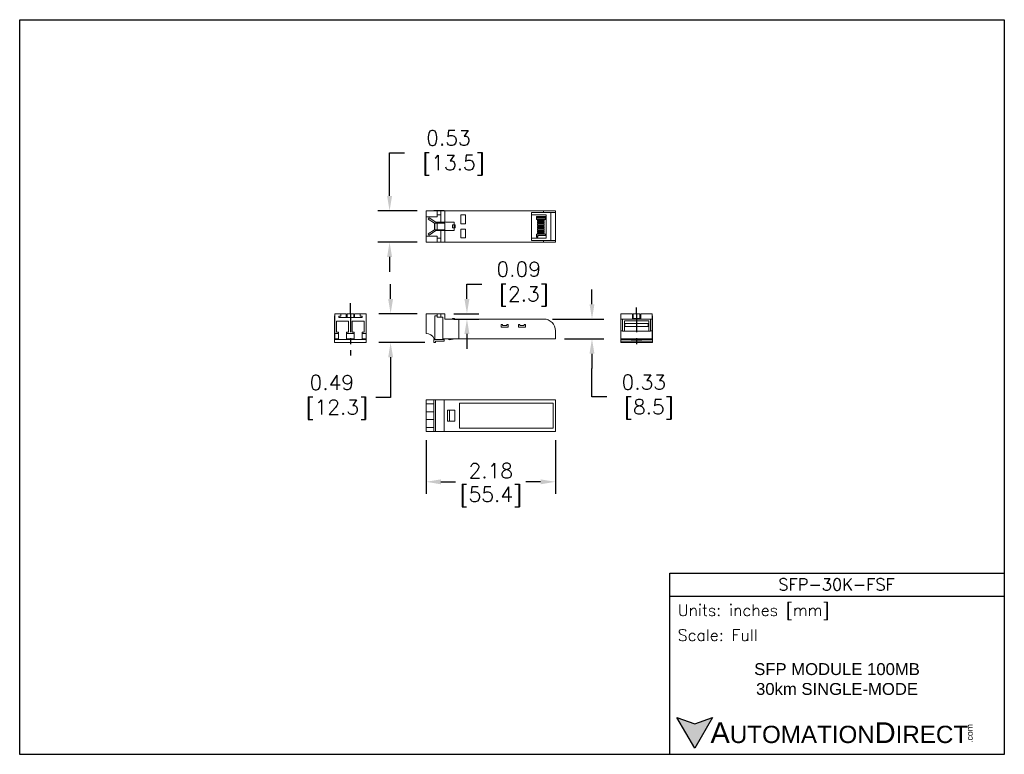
# Model space of a CAD drawing. Extents: x 888.1 to 904.6, y -7.2 to 5.2.
import ezdxf

# ---------------------------------------------------------------- set-up
doc = ezdxf.new("R2010")
doc.units = 0
doc.header["$LTSCALE"] = 0.25
doc.header["$MEASUREMENT"] = 0
doc.linetypes.add('CENTER', pattern=[2, 1.25, -0.25, 0.25, -0.25])
doc.layers.get('0').update_dxf_attribs({"linetype": 'CONTINUOUS'})
doc.layers.get('DEFPOINTS').update_dxf_attribs({"linetype": 'CONTINUOUS'})
for name, color, linetype in [('CENTER', 40, 'CENTER'), ('dim', 140, 'CONTINUOUS'), ('dim @ 1', 140, 'CONTINUOUS'), ('TEXT', 140, 'CONTINUOUS')]:
    doc.layers.add(name, color=color, linetype=linetype)
doc.styles.add('\\M+2ABAC\\M+2A6A11', font='txt')
doc.styles.add('ROMANS', font='romans.shx')
doc.styles.get("Standard").update_dxf_attribs({"font": 'romans.shx'})
doc.dimstyles.get("Standard").update_dxf_attribs({"dimtxt": 0.25, "dimasz": 0.25, "dimexe": 0.2, "dimexo": 0.15, "dimgap": 0.0625, "dimtad": 0, "dimtih": 1, "dimtoh": 1, "dimzin": 0, "dimdsep": 46, "dimtxsty": 'Standard', "dimcen": -0.1, "dimadec": 0, "dimazin": 0, "dimtfac": 1, "dimtofl": 0, "dimtmove": 0, "dimatfit": 3, "dimfxl": 0, "dimtolj": 1, "dimtzin": 0, "dimarcsym": 0})

# ---------------------------------------------------------------- blocks, each defined once
blk = doc.blocks.new('*D0')
at = {"layer": 'DEFPOINTS', "color": 0}
for p in [(894.289, 1.977), (894.904, 1.977), (894.904, 1.447)]:
    blk.add_point(p, dxfattribs=at)
at = {"layer": 'dim', "color": 0, "lineweight": -2}
for p, q in [((894.289, 2.227), (894.289, 2.953)), ((894.289, 2.953), (894.539, 2.953)), ((894.754, 1.977), (894.089, 1.977)), ((894.754, 1.447), (894.089, 1.447)), ((894.289, 1.197), (894.289, 0.947))]:
    blk.add_line(p, q, dxfattribs=at)
at = {"layer": 'dim', "color": 0}
for points in [[(894.247, 2.227), (894.331, 2.227), (894.289, 1.977)], [(894.247, 1.197), (894.331, 1.197), (894.289, 1.447)]]:
    blk.add_solid(points, dxfattribs=at)
at = {"layer": 'dim', "color": 0, "insert": (895.28, 2.953), "char_height": 0.25, "attachment_point": 5}
blk.add_mtext('\\A1;0.53\\P [13.5]', dxfattribs=at)
blk = doc.blocks.new('*D1')
at = {"layer": 'DEFPOINTS', "color": 0}
for p in [(896.884, 0.151), (897.084, -0.183), (897.699, -0.183)]:
    blk.add_point(p, dxfattribs=at)
at = {"layer": 'dim', "color": 0, "lineweight": -2}
for p, q in [((897.699, 0.401), (897.699, 0.651)), ((897.034, 0.151), (897.899, 0.151)), ((897.234, -0.183), (897.899, -0.183)), ((897.699, -0.433), (897.699, -0.683)), ((897.699, -1.163), (897.699, -0.683)), ((897.949, -1.163), (897.699, -1.163))]:
    blk.add_line(p, q, dxfattribs=at)
at = {"layer": 'dim', "color": 0}
for points in [[(897.657, 0.401), (897.74, 0.401), (897.699, 0.151)], [(897.657, -0.433), (897.74, -0.433), (897.699, -0.183)]]:
    blk.add_solid(points, dxfattribs=at)
at = {"layer": 'dim', "color": 0, "insert": (898.571, -1.163), "char_height": 0.25, "attachment_point": 5}
blk.add_mtext('\\A1;0.33\\P [8.5]', dxfattribs=at)
blk = doc.blocks.new('*D2')
at = {"layer": 'DEFPOINTS', "color": 0}
for p in [(894.904, 0.241), (894.306, -0.244), (895.033, -0.244)]:
    blk.add_point(p, dxfattribs=at)
at = {"layer": 'dim', "color": 0, "lineweight": -2}
for p, q in [((894.306, 0.491), (894.306, 0.741)), ((894.754, 0.241), (894.106, 0.241)), ((894.883, -0.244), (894.106, -0.244)), ((894.306, -0.494), (894.306, -1.169)), ((894.306, -1.169), (894.056, -1.169))]:
    blk.add_line(p, q, dxfattribs=at)
at = {"layer": 'dim', "color": 0}
for points in [[(894.265, 0.491), (894.348, 0.491), (894.306, 0.241)], [(894.265, -0.494), (894.348, -0.494), (894.306, -0.244)]]:
    blk.add_solid(points, dxfattribs=at)
at = {"layer": 'dim', "color": 0, "insert": (893.315, -1.169), "char_height": 0.25, "attachment_point": 5}
blk.add_mtext('\\A1;0.49\\P [12.3]', dxfattribs=at)
blk = doc.blocks.new('*D3')
at = {"layer": 'DEFPOINTS', "color": 0}
for p in [(894.904, -1.743), (897.084, -1.743), (897.084, -2.593)]:
    blk.add_point(p, dxfattribs=at)
at = {"layer": 'dim', "color": 0, "lineweight": -2}
for p, q in [((894.904, -1.893), (894.904, -2.793)), ((897.084, -1.893), (897.084, -2.793)), ((895.154, -2.593), (895.401, -2.593)), ((896.834, -2.593), (896.586, -2.593))]:
    blk.add_line(p, q, dxfattribs=at)
at = {"layer": 'dim', "color": 0}
for points in [[(895.154, -2.552), (895.154, -2.635), (894.904, -2.593)], [(896.834, -2.552), (896.834, -2.635), (897.084, -2.593)]]:
    blk.add_solid(points, dxfattribs=at)
at = {"layer": 'dim', "color": 0, "char_height": 0.25, "attachment_point": 5}
for s, insert in [('\\A1;2.18', (895.994, -2.406)), ('\\A1;[55.4]', (895.994, -2.846))]:
    blk.add_mtext(s, dxfattribs=dict(at, insert=insert))
blk = doc.blocks.new('*D4')
at = {"layer": 'DEFPOINTS', "color": 0}
for p in [(895.219, 0.241), (895.592, 0.241), (895.219, 0.151)]:
    blk.add_point(p, dxfattribs=at)
at = {"layer": 'dim', "color": 0, "lineweight": -2}
for p, q in [((895.592, 0.491), (895.592, 0.741)), ((895.592, 0.741), (895.842, 0.741)), ((895.369, 0.241), (895.792, 0.241)), ((895.369, 0.151), (895.792, 0.151)), ((895.592, -0.099), (895.592, -0.349))]:
    blk.add_line(p, q, dxfattribs=at)
at = {"layer": 'dim', "color": 0}
for points in [[(895.55, 0.491), (895.634, 0.491), (895.592, 0.241)], [(895.55, -0.099), (895.634, -0.099), (895.592, 0.151)]]:
    blk.add_solid(points, dxfattribs=at)
at = {"layer": 'dim', "color": 0, "insert": (896.464, 0.741), "char_height": 0.25, "attachment_point": 5}
blk.add_mtext('\\A1;0.09\\P [2.3]', dxfattribs=at)

msp = doc.modelspace()

# ---------------------------------------------------------------- hatches: boundary and pattern name
at = {"layer": 'TEXT'}
msp.add_hatch(color=256, dxfattribs=at).paths.add_polyline_path([(899.73, -6.564), (899.43, -6.673), (899.13, -6.564), (899.43, -7.083)])

# ---------------------------------------------------------------- linework, layer by layer
at = {"color": 7, "linetype": 'Continuous', "lineweight": 15}
for p, q in [((895.093, 1.977), (894.904, 1.977)), ((894.904, 1.977), (894.904, 1.875)), ((894.904, 1.875), (895.093, 1.875)), ((894.904, 1.875), (894.904, 1.549)), ((894.941, 1.836), (894.954, 1.856)), ((895.045, 1.767), (894.941, 1.836)), ((894.954, 1.856), (895.066, 1.782)), ((895.054, 1.979), (895.033, 1.979)), ((895.033, 1.977), (895.033, 1.979)), ((895.054, 1.977), (895.054, 1.979)), ((895.093, 1.979), (895.054, 1.979)), ((895.093, 1.977), (895.093, 1.979)), ((895.184, 1.979), (895.093, 1.979)), ((895.093, 1.977), (895.093, 1.875)), ((895.153, 1.977), (895.093, 1.977)), ((895.153, 1.909), (895.093, 1.909)), ((895.153, 1.977), (895.153, 1.782)), ((895.219, 1.977), (895.153, 1.977)), ((895.184, 1.977), (895.184, 1.979)), ((895.206, 1.979), (895.184, 1.979)), ((895.206, 1.977), (895.206, 1.979)), ((895.219, 1.782), (895.219, 1.977)), ((895.454, 1.977), (895.219, 1.977)), ((896.884, 1.977), (895.454, 1.977)), ((895.489, 1.906), (895.489, 1.756)), ((895.569, 1.906), (895.489, 1.906)), ((895.569, 1.756), (895.569, 1.906)), ((896.884, 1.947), (896.679, 1.947)), ((896.679, 1.477), (896.679, 1.947)), ((896.929, 1.91), (896.679, 1.91)), ((896.762, 1.88), (896.762, 1.861)), ((896.916, 1.88), (896.762, 1.88)), ((896.762, 1.85), (896.762, 1.831)), ((896.762, 1.831), (896.916, 1.831)), ((896.778, 1.861), (896.916, 1.861)), ((896.916, 1.85), (896.778, 1.85)), ((896.884, 1.947), (896.884, 1.977)), ((896.884, 1.977), (897.084, 1.977)), ((897.084, 1.947), (896.884, 1.947)), ((896.916, 1.861), (896.916, 1.88)), ((896.916, 1.831), (896.916, 1.85)), ((896.929, 1.91), (896.929, 1.514)), ((897.004, 1.477), (897.004, 1.947)), ((897.084, 1.977), (897.084, 1.947)), ((897.084, 1.477), (897.084, 1.947)), ((895.092, 1.767), (895.045, 1.767)), ((895.066, 1.782), (895.153, 1.782)), ((895.092, 1.767), (895.092, 1.656)), ((895.219, 1.767), (895.092, 1.767)), ((895.219, 1.782), (895.153, 1.782)), ((895.379, 1.782), (895.219, 1.782)), ((895.219, 1.656), (895.219, 1.767)), ((895.379, 1.737), (895.347, 1.737)), ((895.347, 1.687), (895.347, 1.737)), ((895.379, 1.687), (895.347, 1.687)), ((895.379, 1.737), (895.379, 1.782)), ((895.379, 1.687), (895.379, 1.737)), ((895.394, 1.737), (895.379, 1.737)), ((895.394, 1.687), (895.379, 1.687)), ((895.379, 1.642), (895.379, 1.687)), ((895.394, 1.737), (895.394, 1.687)), ((895.489, 1.756), (895.569, 1.756)), ((895.569, 1.668), (895.489, 1.668)), ((895.489, 1.668), (895.489, 1.518)), ((895.569, 1.518), (895.569, 1.668)), ((896.779, 1.801), (896.779, 1.82)), ((896.892, 1.82), (896.779, 1.82)), ((896.779, 1.801), (896.892, 1.801)), ((896.779, 1.771), (896.779, 1.79)), ((896.892, 1.79), (896.779, 1.79)), ((896.779, 1.771), (896.892, 1.771)), ((896.779, 1.741), (896.779, 1.76)), ((896.892, 1.76), (896.779, 1.76)), ((896.779, 1.741), (896.892, 1.741)), ((896.779, 1.711), (896.779, 1.73)), ((896.892, 1.73), (896.779, 1.73)), ((896.779, 1.711), (896.892, 1.711)), ((896.892, 1.7), (896.779, 1.7)), ((896.779, 1.681), (896.779, 1.7)), ((896.779, 1.681), (896.892, 1.681)), ((896.779, 1.651), (896.779, 1.67)), ((896.892, 1.67), (896.779, 1.67)), ((896.892, 1.82), (896.892, 1.801)), ((896.892, 1.79), (896.892, 1.771)), ((896.892, 1.76), (896.892, 1.741)), ((896.892, 1.73), (896.892, 1.711)), ((896.892, 1.7), (896.892, 1.681)), ((896.892, 1.67), (896.892, 1.651)), ((895.093, 1.549), (894.904, 1.549)), ((894.904, 1.549), (894.904, 1.447)), ((894.941, 1.587), (895.045, 1.656)), ((894.954, 1.567), (894.941, 1.587)), ((895.066, 1.642), (894.954, 1.567)), ((895.092, 1.656), (895.045, 1.656)), ((895.153, 1.642), (895.066, 1.642)), ((895.092, 1.656), (895.219, 1.656)), ((895.093, 1.447), (895.093, 1.549)), ((895.153, 1.514), (895.093, 1.514)), ((895.153, 1.642), (895.219, 1.642)), ((895.153, 1.642), (895.153, 1.447)), ((895.219, 1.447), (895.219, 1.642)), ((895.219, 1.642), (895.379, 1.642)), ((895.489, 1.518), (895.569, 1.518)), ((896.929, 1.514), (896.679, 1.514)), ((896.916, 1.58), (896.762, 1.58)), ((896.762, 1.58), (896.762, 1.561)), ((896.779, 1.651), (896.892, 1.651)), ((896.779, 1.621), (896.779, 1.64)), ((896.892, 1.64), (896.779, 1.64)), ((896.779, 1.621), (896.892, 1.621)), ((896.779, 1.591), (896.779, 1.61)), ((896.892, 1.61), (896.779, 1.61)), ((896.779, 1.591), (896.892, 1.591)), ((896.785, 1.561), (896.916, 1.561)), ((896.892, 1.64), (896.892, 1.621)), ((896.892, 1.591), (896.892, 1.61)), ((896.916, 1.561), (896.916, 1.58)), ((894.904, 1.447), (895.093, 1.447)), ((895.033, 1.444), (895.033, 1.447)), ((895.054, 1.444), (895.033, 1.444)), ((895.054, 1.444), (895.054, 1.447)), ((895.093, 1.444), (895.054, 1.444)), ((895.093, 1.444), (895.093, 1.447)), ((895.093, 1.447), (895.153, 1.447)), ((895.184, 1.444), (895.093, 1.444)), ((895.153, 1.447), (895.219, 1.447)), ((895.184, 1.444), (895.184, 1.447)), ((895.206, 1.444), (895.184, 1.444)), ((895.206, 1.444), (895.206, 1.447)), ((895.454, 1.447), (895.219, 1.447)), ((896.884, 1.447), (895.454, 1.447)), ((896.679, 1.477), (896.884, 1.477)), ((896.884, 1.447), (896.884, 1.477)), ((896.884, 1.477), (897.084, 1.477)), ((897.084, 1.447), (896.884, 1.447)), ((897.084, 1.477), (897.084, 1.447)), ((893.362, 0.206), (893.362, -0.193)), ((893.364, 0.206), (893.362, 0.206)), ((893.364, 0.241), (893.364, -0.093)), ((893.364, 0.241), (893.466, 0.241)), ((893.466, 0.201), (893.432, 0.201)), ((893.432, 0.201), (893.432, 0.176)), ((893.432, 0.176), (893.827, 0.176)), ((893.466, 0.241), (893.466, 0.201)), ((893.466, 0.241), (893.559, 0.241)), ((893.559, 0.176), (893.559, 0.241)), ((893.574, 0.241), (893.685, 0.241)), ((893.574, 0.241), (893.574, 0.176)), ((893.685, 0.241), (893.685, 0.176)), ((893.699, 0.241), (893.792, 0.241)), ((893.699, 0.241), (893.699, 0.176)), ((893.792, 0.201), (893.792, 0.241)), ((893.792, 0.241), (893.894, 0.241)), ((893.827, 0.201), (893.792, 0.201)), ((893.827, 0.176), (893.827, 0.201)), ((893.894, -0.093), (893.894, 0.241)), ((893.897, 0.206), (893.894, 0.206)), ((893.897, 0.206), (893.897, -0.193)), ((894.904, -0.093), (894.904, 0.241)), ((894.904, 0.241), (895.093, 0.241)), ((895.093, 0.206), (895.054, 0.206)), ((895.054, 0.206), (895.054, -0.193)), ((895.093, 0.241), (895.093, 0.206)), ((895.093, 0.241), (895.153, 0.241)), ((895.093, 0.182), (895.093, 0.206)), ((895.184, 0.182), (895.093, 0.182)), ((895.153, 0.182), (895.153, 0.241)), ((895.153, 0.241), (895.219, 0.241)), ((895.184, -0.193), (895.184, 0.182)), ((895.219, 0.241), (895.219, 0.151)), ((898.182, 0.206), (898.184, 0.206)), ((898.182, 0.182), (898.182, 0.206)), ((898.182, -0.193), (898.182, 0.182)), ((898.182, 0.182), (898.184, 0.182)), ((898.184, 0.241), (898.379, 0.241)), ((898.184, 0.241), (898.184, 0.151)), ((898.379, 0.151), (898.379, 0.241)), ((898.379, 0.176), (898.394, 0.176)), ((898.394, 0.161), (898.394, 0.241)), ((898.394, 0.241), (898.504, 0.241)), ((898.504, 0.161), (898.504, 0.241)), ((898.504, 0.176), (898.519, 0.176)), ((898.519, 0.241), (898.714, 0.241)), ((898.519, 0.241), (898.519, 0.151)), ((898.714, 0.241), (898.714, 0.151)), ((898.714, 0.206), (898.717, 0.206)), ((898.714, 0.182), (898.717, 0.182)), ((898.717, 0.182), (898.717, 0.206)), ((898.717, -0.193), (898.717, 0.182)), ((893.599, 0.113), (893.396, 0.113)), ((893.396, 0.113), (893.396, -0.072)), ((893.599, -0.072), (893.599, 0.113)), ((893.659, 0.113), (893.659, -0.072)), ((893.862, 0.113), (893.659, 0.113)), ((893.862, -0.072), (893.862, 0.113)), ((895.454, 0.151), (895.219, 0.151)), ((895.347, 0.161), (895.347, 0.151)), ((895.379, 0.161), (895.347, 0.161)), ((895.394, 0.151), (895.379, 0.161)), ((895.454, 0.151), (895.454, -0.183)), ((896.884, 0.151), (895.454, 0.151)), ((896.169, 0.056), (896.169, 0.016)), ((896.194, 0.056), (896.169, 0.056)), ((896.169, 0.016), (896.289, 0.016)), ((896.194, 0.044), (896.194, 0.056)), ((896.264, 0.044), (896.194, 0.044)), ((896.264, 0.056), (896.264, 0.044)), ((896.289, 0.056), (896.264, 0.056)), ((896.289, 0.016), (896.289, 0.056)), ((896.459, 0.056), (896.459, 0.016)), ((896.484, 0.056), (896.459, 0.056)), ((896.459, 0.016), (896.579, 0.016)), ((896.484, 0.044), (896.484, 0.056)), ((896.554, 0.044), (896.484, 0.044)), ((896.579, 0.056), (896.554, 0.056)), ((896.554, 0.056), (896.554, 0.044)), ((896.579, 0.016), (896.579, 0.056)), ((898.184, -0.049), (898.184, 0.151)), ((898.184, 0.151), (898.214, 0.151)), ((898.214, 0.151), (898.214, -0.049)), ((898.214, 0.151), (898.684, 0.151)), ((898.654, 0.121), (898.244, 0.121)), ((898.244, 0.121), (898.244, -0.056)), ((898.251, 0.074), (898.251, 0.025)), ((898.647, 0.074), (898.251, 0.074)), ((898.251, 0.025), (898.647, 0.025)), ((898.31, 0.075), (898.31, 0.074)), ((898.31, 0.075), (898.329, 0.075)), ((898.329, 0.075), (898.329, 0.074)), ((898.34, 0.075), (898.34, 0.074)), ((898.34, 0.075), (898.359, 0.075)), ((898.359, 0.074), (898.359, 0.075)), ((898.37, 0.075), (898.37, 0.074)), ((898.389, 0.075), (898.37, 0.075)), ((898.389, 0.074), (898.389, 0.075)), ((898.394, 0.161), (898.424, 0.161)), ((898.4, 0.075), (898.4, 0.074)), ((898.419, 0.075), (898.4, 0.075)), ((898.408, 0.151), (898.408, 0.161)), ((898.419, 0.074), (898.419, 0.075)), ((898.424, 0.151), (898.424, 0.161)), ((898.424, 0.161), (898.474, 0.161)), ((898.449, 0.075), (898.43, 0.075)), ((898.43, 0.075), (898.43, 0.074)), ((898.449, 0.074), (898.449, 0.075)), ((898.46, 0.075), (898.46, 0.074)), ((898.479, 0.075), (898.46, 0.075)), ((898.474, 0.151), (898.474, 0.161)), ((898.474, 0.161), (898.504, 0.161)), ((898.479, 0.074), (898.479, 0.075)), ((898.49, 0.151), (898.49, 0.161)), ((898.49, 0.075), (898.49, 0.074)), ((898.509, 0.075), (898.49, 0.075)), ((898.509, 0.074), (898.509, 0.075)), ((898.539, 0.075), (898.52, 0.075)), ((898.52, 0.075), (898.52, 0.074)), ((898.539, 0.074), (898.539, 0.075)), ((898.55, 0.075), (898.55, 0.074)), ((898.569, 0.075), (898.55, 0.075)), ((898.569, 0.074), (898.569, 0.075)), ((898.58, 0.075), (898.58, 0.074)), ((898.58, 0.075), (898.599, 0.075)), ((898.599, 0.075), (898.599, 0.074)), ((898.61, 0.075), (898.61, 0.074)), ((898.61, 0.075), (898.629, 0.075)), ((898.629, 0.075), (898.629, 0.074)), ((898.647, 0.025), (898.647, 0.074)), ((898.654, -0.056), (898.654, 0.121)), ((898.684, 0.151), (898.714, 0.151)), ((898.684, -0.049), (898.684, 0.151)), ((898.714, 0.151), (898.714, -0.049)), ((893.43, -0.093), (893.364, -0.093)), ((893.364, -0.183), (893.364, -0.093)), ((893.396, -0.072), (893.43, -0.072)), ((893.43, -0.072), (893.43, -0.093)), ((893.43, -0.183), (893.43, -0.093)), ((893.565, -0.093), (893.565, -0.072)), ((893.565, -0.072), (893.599, -0.072)), ((893.693, -0.093), (893.565, -0.093)), ((893.565, -0.093), (893.565, -0.183)), ((893.659, -0.072), (893.693, -0.072)), ((893.693, -0.072), (893.693, -0.093)), ((893.693, -0.183), (893.693, -0.093)), ((893.828, -0.093), (893.828, -0.072)), ((893.828, -0.072), (893.862, -0.072)), ((893.894, -0.093), (893.828, -0.093)), ((893.828, -0.093), (893.828, -0.183)), ((893.894, -0.183), (893.894, -0.093)), ((897.084, -0.183), (897.084, -0.049)), ((898.184, -0.183), (898.184, -0.049)), ((898.214, -0.049), (898.184, -0.049)), ((898.214, -0.049), (898.214, -0.056)), ((898.214, -0.056), (898.684, -0.056)), ((898.714, -0.049), (898.684, -0.049)), ((898.684, -0.056), (898.684, -0.049)), ((898.714, -0.049), (898.714, -0.183)), ((893.43, -0.193), (893.362, -0.193)), ((893.897, -0.194), (893.362, -0.194)), ((893.362, -0.194), (893.362, -0.244)), ((893.897, -0.244), (893.362, -0.244)), ((893.364, -0.183), (893.43, -0.183)), ((893.43, -0.193), (893.43, -0.183)), ((893.43, -0.193), (893.565, -0.193)), ((893.539, -0.193), (893.539, -0.194)), ((893.565, -0.183), (893.693, -0.183)), ((893.565, -0.183), (893.565, -0.193)), ((893.693, -0.193), (893.565, -0.193)), ((893.693, -0.193), (893.693, -0.183)), ((893.693, -0.193), (893.828, -0.193)), ((893.719, -0.193), (893.719, -0.194)), ((893.828, -0.183), (893.894, -0.183)), ((893.828, -0.183), (893.828, -0.193)), ((893.897, -0.193), (893.828, -0.193)), ((893.897, -0.194), (893.897, -0.244)), ((895.206, -0.194), (895.033, -0.194)), ((895.033, -0.194), (895.033, -0.244)), ((895.033, -0.244), (895.064, -0.244)), ((895.054, -0.183), (895.041, -0.183)), ((895.054, -0.193), (895.184, -0.193)), ((895.064, -0.223), (895.206, -0.223)), ((895.064, -0.244), (895.064, -0.223)), ((895.454, -0.183), (895.184, -0.183)), ((895.206, -0.223), (895.206, -0.194)), ((895.264, -0.183), (895.3, -0.202)), ((895.3, -0.202), (895.391, -0.183)), ((897.084, -0.183), (895.454, -0.183)), ((898.182, -0.193), (898.359, -0.193)), ((898.182, -0.223), (898.182, -0.194)), ((898.182, -0.194), (898.359, -0.194)), ((898.182, -0.223), (898.717, -0.223)), ((898.182, -0.244), (898.182, -0.223)), ((898.182, -0.244), (898.717, -0.244)), ((898.714, -0.183), (898.184, -0.183)), ((898.359, -0.202), (898.359, -0.183)), ((898.359, -0.202), (898.539, -0.202)), ((898.539, -0.202), (898.539, -0.183)), ((898.539, -0.193), (898.717, -0.193)), ((898.539, -0.194), (898.717, -0.194)), ((898.717, -0.223), (898.717, -0.194)), ((898.717, -0.244), (898.717, -0.223)), ((895.033, -1.213), (894.904, -1.213)), ((894.904, -1.213), (894.904, -1.279)), ((894.904, -1.279), (895.033, -1.279)), ((894.904, -1.279), (894.904, -1.414)), ((895.033, -1.211), (895.064, -1.211)), ((895.033, -1.211), (895.033, -1.746)), ((895.064, -1.211), (895.064, -1.746)), ((895.064, -1.211), (895.206, -1.211)), ((895.206, -1.211), (895.206, -1.746)), ((895.454, -1.213), (895.206, -1.213)), ((897.084, -1.213), (895.454, -1.213)), ((895.469, -1.268), (895.469, -1.688)), ((897.044, -1.268), (895.469, -1.268)), ((897.044, -1.688), (897.044, -1.268)), ((897.084, -1.743), (897.084, -1.213)), ((894.904, -1.414), (894.904, -1.542)), ((895.033, -1.414), (894.904, -1.414)), ((895.264, -1.388), (895.3, -1.388)), ((895.264, -1.568), (895.264, -1.388)), ((895.3, -1.388), (895.3, -1.568)), ((895.3, -1.388), (895.391, -1.388)), ((895.391, -1.388), (895.391, -1.568)), ((894.904, -1.542), (895.033, -1.542)), ((894.904, -1.542), (894.904, -1.677)), ((895.264, -1.568), (895.3, -1.568)), ((895.3, -1.568), (895.391, -1.568)), ((894.904, -1.677), (894.904, -1.743)), ((895.033, -1.677), (894.904, -1.677)), ((895.033, -1.743), (894.904, -1.743)), ((895.033, -1.746), (895.064, -1.746)), ((895.064, -1.746), (895.206, -1.746)), ((895.454, -1.743), (895.206, -1.743)), ((897.084, -1.743), (895.454, -1.743)), ((895.469, -1.688), (897.044, -1.688))]:
    msp.add_line(p, q, dxfattribs=at)
for p, q in [((896.762, 1.861), (896.762, 1.85)), ((896.778, 1.861), (896.778, 1.85)), ((895.045, 1.767), (895.045, 1.656)), ((896.762, 1.561), (896.762, 1.533)), ((896.762, 1.533), (896.785, 1.533)), ((896.785, 1.533), (896.785, 1.561))]:
    msp.add_line(p, q)
for centre, radius, start in [((896.884, -0.049), 0.2, 0), ((894.904, -0.243), 0.15, 23.6842)]:
    msp.add_arc(centre, radius, start, 90, dxfattribs=at)
at = {"layer": 'CENTER'}
for p, q in [((893.629, 0.241), (893.629, 0.421)), ((898.449, 0.241), (898.449, 0.345)), ((893.629, 0.241), (893.629, -0.465)), ((898.449, 0.241), (898.449, -0.336))]:
    msp.add_line(p, q, dxfattribs=at)
at = {"layer": 'DEFPOINTS'}
msp.add_lwpolyline([(904.645, -7.187), (888.058, -7.187), (888.058, 5.197), (904.645, 5.197)], close=True, dxfattribs=at)
at = {"layer": 'TEXT'}
msp.add_line((899.01, -4.52), (904.645, -4.52), dxfattribs=at)
for points in [[(899.01, -7.187), (899.01, -4.132), (904.645, -4.132), (904.645, -7.187)], [(899.73, -6.564), (899.43, -7.083), (899.13, -6.564), (899.43, -6.673)]]:
    msp.add_lwpolyline(points, close=True, dxfattribs=at)

# ---------------------------------------------------------------- texts
at = {"layer": 'TEXT', "linetype": 'Continuous', "insert": (901.819, -4.323), "char_height": 0.20088, "width": 3.78117, "attachment_point": 5, "style": 'ROMANS'}
msp.add_mtext('SFP-30K-FSF', dxfattribs=at)
at = {"layer": 'TEXT', "attachment_point": 4}
for s, insert, char_height, width, style in [(' Units: inches [mm]', (899.01, -4.79), 0.19421, 5.63492, 'ROMANS'), (' Scale: Full', (899.01, -5.178), 0.19421, 5.63492, 'ROMANS'), ('{\\fArial|b0|i0|c0|p34;     \\H1.2x;A\\H0.8333x;UTOMATION\\H1.2x;D\\H0.8333x;IRECT}', (899.13, -6.824), 0.29131, 4.93476, '\\M+2ABAC\\M+2A6A11')]:
    msp.add_mtext(s, dxfattribs=dict(at, insert=insert, char_height=char_height, width=width, style=style))
at = {"layer": 'TEXT', "linetype": 'Continuous', "insert": (901.827, -5.919), "char_height": 0.20088, "width": 4.292, "attachment_point": 5}
msp.add_mtext('{\\fArial|b0|i0|c0|p34;SFP MODULE 100MB\\P30km SINGLE-MODE}', dxfattribs=at)
at = {"layer": 'TEXT', "insert": (904.009, -6.994), "char_height": 0.10487, "width": 0.31077, "attachment_point": 1, "rotation": 90, "style": '\\M+2ABAC\\M+2A6A11'}
msp.add_mtext('{\\fArial|b0|i0|c0|p34;.com}', dxfattribs=at)

# ---------------------------------------------------------------- dimensions: what is measured, and where the dimension line sits
at = {"layer": 'dim @ 1'}
for base, p1, p2, override, picture, middle in [((894.289, 1.977), (894.904, 1.447), (894.904, 1.977), {"dimscale": 1, "dimpost": '\\X', "dimtix": 0, "dimtofl": 0, "dimtmove": 0, "dimatfit": 3}, '*D0', (895.28, 2.953)), ((895.592, 0.241), (895.219, 0.151), (895.219, 0.241), {"dimscale": 1, "dimpost": '\\X', "dimtix": 0, "dimtofl": 0, "dimtmove": 0, "dimatfit": 3}, '*D4', (896.464, 0.741)), ((894.306302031, -0.243637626), (894.903681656, 0.241362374), (895.032740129, -0.243637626), {"dimscale": 1, "dimpost": '\\X', "dimtix": 0, "dimtofl": 0, "dimtmove": 0, "dimatfit": 3}, '*D2', (893.315230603, -1.169271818)), ((897.699, -0.183), (896.884, 0.151), (897.084, -0.183), {"dimscale": 1, "dimpost": '\\X', "dimtix": 0, "dimtofl": 0, "dimtmove": 1, "dimatfit": 3}, '*D1', (897.938, -1.163))]:
    dim = msp.add_linear_dim(base=base, p1=p1, p2=p2, angle=90, dimstyle='Standard', override=override, dxfattribs=at)
    dim.commit()
    dim.dimension.update_dxf_attribs({"geometry": picture, "text_midpoint": middle, "dimtype": 128})
dim = msp.add_linear_dim(base=(897.084, -2.593), p1=(894.904, -1.743), p2=(897.084, -1.743), dimstyle='Standard', override={"dimscale": 1, "dimpost": '\\X', "dimtix": 0, "dimtofl": 0, "dimtmove": 0, "dimatfit": 3}, dxfattribs=at)
dim.commit()
dim.dimension.update_dxf_attribs({"geometry": '*D3', "text_midpoint": (895.994, -2.593)})

doc.saveas('drawing.dxf')
